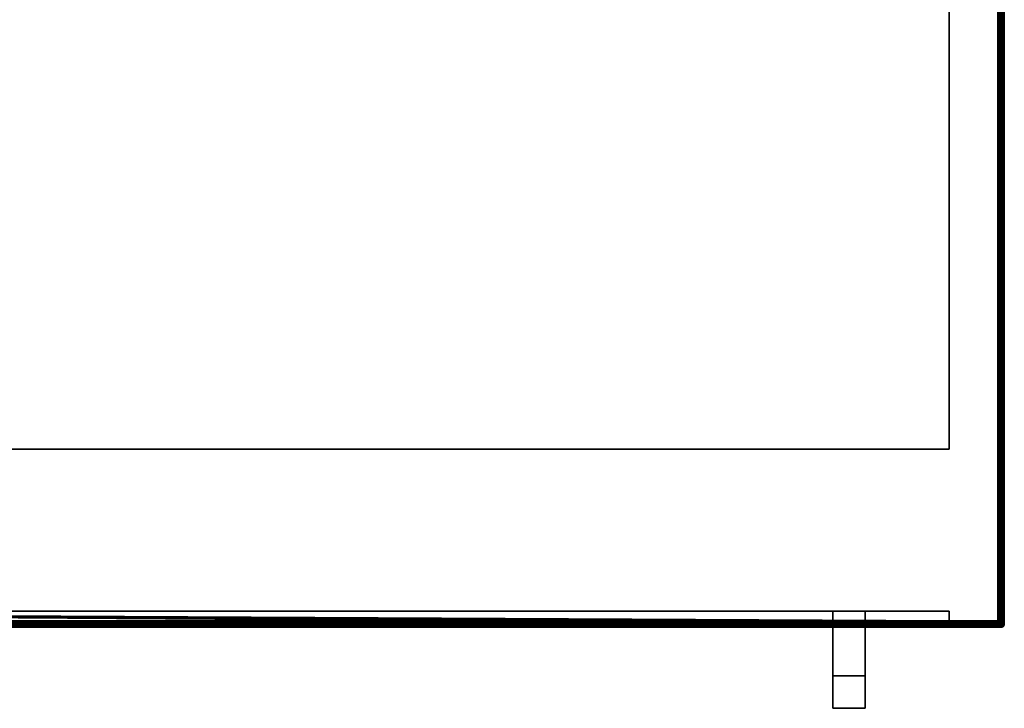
# Model space of a CAD drawing. Header units: millimetres. Extents: x -10 to 1200, y -425 to 10.
# Tile 5 of 6: x 896 to 1200, y -425 to -212. Entities that reach past the tile are written whole.
import ezdxf

# ---------------------------------------------------------------- set-up
doc = ezdxf.new("R2010")
doc.units = ezdxf.units.MM
doc.header["$MEASUREMENT"] = 0
for name, color, linetype, lineweight in [('0 Misc', 7, 'Continuous', 35), ('10 Raster Images', 7, 'Continuous', 35), ('5 Hatches', 7, 'Continuous', 35)]:
    doc.layers.add(name, color=color, linetype=linetype, lineweight=lineweight)

msp = doc.modelspace()

# ---------------------------------------------------------------- linework, layer by layer
at = {"layer": '0 Misc', "color": 160, "linetype": 'Continuous', "lineweight": 25}
for p, q in [((1198, -398), (1198, -2)), ((1199, -1, 745.5), (1199, -399, 745.5)), ((1199, -2, 1), (1199, -398, 1)), ((1199, -398, 723.5), (1199, -2, 723.5)), ((1200, -1, 724.5), (1200, -399, 724.5)), ((1200, -399, 744.5), (1200, -1, 744.5)), ((1183, -20.5, 16), (1183, -345, 16)), ((1183, -20.5, 723.5), (1183, -345, 723.5)), ((17, -345, 16), (1183, -345, 16)), ((1183, -345, 723.5), (17, -345, 723.5)), ((1183, -345, 16), (1183, -345, 723.5)), ((592, -395, 723.5), (1183, -395, 723.5)), ((1183, -395, 16), (592, -395, 16)), ((1184, -399, 723.5), (592, -395, 723.5)), ((1183.84, -398.99, 723.5), (592, -395, 723.5)), ((1183.55, -398.89, 723.5), (592, -395, 723.5)), ((1183.29, -398.71, 723.5), (592, -395, 723.5)), ((1183.11, -398.45, 723.5), (592, -395, 723.5)), ((1183.01, -398.16, 723.5), (592, -395, 723.5)), ((1183, -398, 723.5), (592, -395, 723.5)), ((592, -395, 16), (1157, -395, 136.5)), ((592, -395, 723.5), (1147, -395, 264.5)), ((592, -395, 723.5), (1147, -395, 274.5)), ((592, -395, 16), (1183, -398, 16)), ((615, -395, 130.5), (1157, -395, 136.5)), ((615, -395, 152.5), (1157, -395, 264.5)), ((1147, -395, 264.5), (615, -395, 152.5)), ((618.4, -395, 131.04), (1157, -395, 136.5)), ((618.4, -395, 151.96), (1157, -395, 264.5)), ((621.47, -395, 132.6), (1157, -395, 136.5)), ((621.47, -395, 150.4), (1157, -395, 264.5)), ((623.9, -395, 135.03), (1157, -395, 136.5)), ((1147, -395, 146.5), (623.9, -395, 147.97)), ((623.9, -395, 147.97), (1157, -395, 264.5)), ((1147, -395, 136.5), (623.9, -395, 135.03)), ((625.46, -395, 138.1), (1147, -395, 136.5)), ((625.46, -395, 138.1), (1147, -395, 146.5)), ((625.46, -395, 144.9), (1147, -395, 146.5)), ((626, -395, 141.5), (1147, -395, 146.5)), ((1147, -395, 146.5), (1157, -395, 146.5)), ((1147, -395, 136.5), (1147, -395, 146.5)), ((1157, -395, 136.5), (1147, -395, 136.5)), ((1157, -395, 264.5), (1147, -395, 264.5)), ((1147, -395, 274.5), (1157, -395, 274.5)), ((1147, -395, 264.5), (1147, -395, 274.5)), ((1147, -425, 274.5), (1147, -395, 274.5)), ((1147, -395, 136.5), (1147, -425, 136.5)), ((1147, -415, 146.5), (1147, -395, 146.5)), ((1147, -395, 264.5), (1147, -415, 264.5)), ((1147, -395, 146.5), (1157, -395, 264.5)), ((1147, -395, 274.5), (1183, -395, 723.5)), ((1147, -415, 264.5), (1147, -395, 274.5)), ((1147, -395, 136.5), (1147, -415, 146.5)), ((1157, -395, 146.5), (1157, -395, 136.5)), ((1157, -395, 274.5), (1157, -395, 264.5)), ((1157, -395, 264.5), (1157, -415, 264.5)), ((1157, -415, 146.5), (1157, -395, 146.5)), ((1157, -395, 136.5), (1157, -425, 136.5)), ((1157, -425, 274.5), (1157, -395, 274.5)), ((1157, -395, 136.5), (1183, -395, 16)), ((1157, -395, 136.5), (1183, -395, 723.5)), ((1157, -395, 146.5), (1183, -395, 723.5)), ((1157, -395, 146.5), (1157, -395, 264.5)), ((1157, -395, 264.5), (1183, -395, 723.5)), ((1157, -395, 274.5), (1183, -395, 723.5)), ((1157, -415, 146.5), (1157, -395, 136.5)), ((1157, -395, 274.5), (1157, -415, 264.5)), ((1183, -395, 723.5), (1183, -398, 723.5)), ((1183, -395, 723.5), (1183, -395, 16)), ((1183, -395, 16), (1183, -398, 16)), ((2, -398), (1198, -398)), ((1183, -398, 16), (17, -398, 16)), ((1183, -398, 723.5), (1183, -398, 16)), ((1199, -398, 1), (1199, -398, 723.5)), ((1199, -399, 745.5), (1, -399, 745.5)), ((1199, -400, 724.5), (1, -400, 724.5)), ((1, -400, 744.5), (1199, -400, 744.5)), ((1198, -399, 1), (2, -399, 1)), ((2, -399, 1), (1184, -399, 15)), ((17, -399, 723.5), (1184, -399, 723.5)), ((17, -399, 15), (1184, -399, 15)), ((1184, -399, 723.5), (1198, -399, 723.5)), ((1184, -399, 15), (1184, -399, 723.5)), ((1184, -399, 15), (1198, -399, 1)), ((1184, -399, 15), (1198, -399, 723.5)), ((1198, -399, 723.5), (1198, -399, 1)), ((1199, -400, 744.5), (1199, -400, 724.5)), ((1200, -399, 724.5), (1200, -399, 744.5)), ((1147, -415, 264.5), (1147, -415, 146.5)), ((1157, -415, 264.5), (1147, -415, 264.5)), ((1157, -415, 146.5), (1147, -415, 146.5)), ((1147, -425, 136.5), (1147, -415, 264.5)), ((1147, -415, 264.5), (1147, -425, 274.5)), ((1147, -425, 136.5), (1147, -415, 146.5)), ((1157, -415, 264.5), (1157, -415, 146.5)), ((1157, -425, 274.5), (1157, -415, 146.5)), ((1157, -415, 146.5), (1157, -425, 136.5)), ((1157, -415, 264.5), (1157, -425, 274.5)), ((1147, -425, 136.5), (1147, -425, 274.5)), ((1157, -425, 136.5), (1147, -425, 136.5)), ((1157, -425, 274.5), (1147, -425, 274.5)), ((1157, -425, 136.5), (1157, -425, 274.5))]:
    msp.add_line(p, q, dxfattribs=at).dxf.unprotected_set("ltscale", 0)
at = {"layer": '0 Misc', "color": 160, "linetype": 'Continuous', "lineweight": 25, "extrusion": (-0.654654, 0, -0.755929)}
msp.add_arc((398, -885.2, -786.45), 1.41, 0, 90, dxfattribs=at).dxf.unprotected_set("ltscale", 0)
at = {"layer": '0 Misc', "color": 160, "linetype": 'Continuous', "lineweight": 25}
for centre, start, end in [((1184, -398, 723.5), 180, 270), ((1198, -398, 1), 270, 0), ((1199, -399, 724.5), 270, 0)]:
    msp.add_arc(centre, 1, start, end, dxfattribs=at).dxf.unprotected_set("ltscale", 0)
at = {"layer": '0 Misc', "color": 160, "linetype": 'Continuous', "lineweight": 25, "extrusion": (0, 1, 0)}
for centre, start, end in [((-1198, 1, -398), 180, 270), ((-1199, 744.5, -399), 90, 180), ((-1199, 724.5, -399), 180, 270)]:
    msp.add_arc(centre, 1, start, end, dxfattribs=at).dxf.unprotected_set("ltscale", 0)
at = {"layer": '0 Misc', "color": 160, "linetype": 'Continuous', "lineweight": 25, "extrusion": (-1, 0, 0)}
for centre, start, end in [((398, 1, -1198), 270, 0), ((399, 744.5, -1199), 0, 90), ((399, 724.5, -1199), 270, 0)]:
    msp.add_arc(centre, 1, start, end, dxfattribs=at).dxf.unprotected_set("ltscale", 0)
at = {"layer": '0 Misc', "color": 160, "linetype": 'Continuous', "lineweight": 25, "extrusion": (-0.654654, -0.755929, 0)}
msp.add_arc((1167.57, 724.5, -483.31), 1.41, 246.6308, 270, dxfattribs=at).dxf.unprotected_set("ltscale", 0)
at = {"layer": '0 Misc', "color": 160, "linetype": 'Continuous', "lineweight": 25, "extrusion": (0, 0, -1)}
msp.add_arc((-1199, -399, -744.5), 1, 180, 270, dxfattribs=at).dxf.unprotected_set("ltscale", 0)
at = {"layer": '0 Misc', "color": 7, "lineweight": 25}
for points, invisible_edges in [([(1, -399, 745.5), (1199, -1, 745.5), (1, -1, 745.5)], 1), ([(1, -399, 745.5), (1199, -399, 745.5), (1199, -1, 745.5)], 12), ([(2, -2), (1198, -398), (2, -398)], 1), ([(2, -2), (1198, -2), (1198, -398)], 12), ([(1198, -398), (1198.38, -2, 0.08), (1198.38, -398, 0.08)], 1), ([(1198, -398), (1198, -2), (1198.38, -2, 0.08)], 12), ([(1198.71, -2, 0.29), (1198.38, -398, 0.08), (1198.38, -2, 0.08)], 1), ([(1198.71, -2, 0.29), (1198.71, -398, 0.29), (1198.38, -398, 0.08)], 12), ([(1198.92, -2, 0.62), (1198.71, -398, 0.29), (1198.71, -2, 0.29)], 1), ([(1198.92, -2, 0.62), (1198.92, -398, 0.62), (1198.71, -398, 0.29)], 12), ([(1199, -2, 1), (1198.92, -398, 0.62), (1198.92, -2, 0.62)], 1), ([(1199, -2, 1), (1199, -398, 1), (1198.92, -398, 0.62)], 12), ([(1199.38, -1, 723.58), (1199, -398, 723.5), (1199, -2, 723.5)], 1), ([(1199.38, -1, 723.58), (1199.38, -399, 723.58), (1199, -398, 723.5)], 1), ([(1199, -1, 745.5), (1199.38, -399, 745.42), (1199.38, -1, 745.42)], 1), ([(1199, -1, 745.5), (1199, -399, 745.5), (1199.38, -399, 745.42)], 12), ([(1199.71, -399, 723.79), (1199.38, -1, 723.58), (1199.71, -1, 723.79)], 1), ([(1199.71, -399, 723.79), (1199.38, -399, 723.58), (1199.38, -1, 723.58)], 12), ([(1199.38, -1, 745.42), (1199.71, -399, 745.21), (1199.71, -1, 745.21)], 1), ([(1199.38, -1, 745.42), (1199.38, -399, 745.42), (1199.71, -399, 745.21)], 12), ([(1199.92, -399, 724.12), (1199.71, -1, 723.79), (1199.92, -1, 724.12)], 1), ([(1199.92, -399, 724.12), (1199.71, -399, 723.79), (1199.71, -1, 723.79)], 12), ([(1199.71, -1, 745.21), (1199.92, -399, 744.88), (1199.92, -1, 744.88)], 1), ([(1199.71, -1, 745.21), (1199.71, -399, 745.21), (1199.92, -399, 744.88)], 12), ([(1200, -399, 724.5), (1199.92, -1, 724.12), (1200, -1, 724.5)], 1), ([(1200, -399, 724.5), (1199.92, -399, 724.12), (1199.92, -1, 724.12)], 12), ([(1200, -399, 744.5), (1199.92, -1, 744.88), (1199.92, -399, 744.88)], 1), ([(1200, -399, 744.5), (1200, -1, 744.5), (1199.92, -1, 744.88)], 12), ([(1200, -1, 744.5), (1200, -399, 724.5), (1200, -1, 724.5)], 1), ([(1200, -1, 744.5), (1200, -399, 744.5), (1200, -399, 724.5)], 12), ([(1183, -345, 16), (17, -20.5, 16), (17, -345, 16)], 1), ([(1183, -345, 16), (1183, -20.5, 16), (17, -20.5, 16)], 12), ([(17, -345, 723.5), (1183, -20.5, 723.5), (1183, -345, 723.5)], 1), ([(17, -345, 723.5), (17, -20.5, 723.5), (1183, -20.5, 723.5)], 12), ([(1183, -345, 723.5), (1183, -20.5, 16), (1183, -345, 16)], 1), ([(1183, -345, 723.5), (1183, -20.5, 723.5), (1183, -20.5, 16)], 12), ([(17, -345, 723.5), (1183, -345, 16), (17, -345, 16)], 1), ([(17, -345, 723.5), (1183, -345, 723.5), (1183, -345, 16)], 12), ([(1183, -398, 723.5), (1183, -395, 16), (1183, -398, 16)], 1), ([(1183, -398, 723.5), (1183, -395, 723.5), (1183, -395, 16)], 12), ([(2, -398), (1198, -398.38, 0.08), (2, -398.38, 0.08)], 1), ([(2, -398), (1198, -398), (1198, -398.38, 0.08)], 12), ([(1198, -398.45, 0.11), (1198.11, -398.22, 0.03), (1198.35, -398.3, 0.11)], 12), ([(1198.35, -398.3, 0.11), (1198.42, -398.05, 0.09), (1198.62, -398.09, 0.22)], 12), ([(1198.35, -398.3, 0.11), (1198.62, -398.09, 0.22), (1198.57, -398.34, 0.25)], 1), ([(1198.78, -398.09, 0.38), (1198.57, -398.34, 0.25), (1198.62, -398.09, 0.22)], 1), ([(1198.78, -398.09, 0.38), (1198.75, -398.34, 0.43), (1198.57, -398.34, 0.25)], 12), ([(1198.91, -398.05, 0.58), (1198.75, -398.34, 0.43), (1198.78, -398.09, 0.38)], 1), ([(1198.91, -398.05, 0.58), (1198.89, -398.3, 0.66), (1198.75, -398.34, 0.43)], 12), ([(1198.81, -398.53, 0.75), (1198.97, -398.22, 0.89), (1198.89, -398.45, 1)], 1), ([(1198.81, -398.53, 0.75), (1198.89, -398.3, 0.66), (1198.97, -398.22, 0.89)], 12), ([(1, -399.38, 723.58), (1198, -399, 723.5), (1199, -399.38, 723.58)], 12), ([(1, -399.38, 723.58), (1184, -399, 723.5), (1198, -399, 723.5)], 12), ([(1199, -399, 745.5), (1, -399.38, 745.42), (1199, -399.38, 745.42)], 1), ([(1199, -399, 745.5), (1, -399, 745.5), (1, -399.38, 745.42)], 12), ([(1, -399.71, 723.79), (1199, -399.38, 723.58), (1199, -399.71, 723.79)], 1), ([(1, -399.71, 723.79), (1, -399.38, 723.58), (1199, -399.38, 723.58)], 12), ([(1199, -399.38, 745.42), (1, -399.71, 745.21), (1199, -399.71, 745.21)], 1), ([(1199, -399.38, 745.42), (1, -399.38, 745.42), (1, -399.71, 745.21)], 12), ([(1, -399.92, 724.12), (1199, -399.71, 723.79), (1199, -399.92, 724.12)], 1), ([(1, -399.92, 724.12), (1, -399.71, 723.79), (1199, -399.71, 723.79)], 12), ([(1199, -399.71, 745.21), (1, -399.92, 744.88), (1199, -399.92, 744.88)], 1), ([(1199, -399.71, 745.21), (1, -399.71, 745.21), (1, -399.92, 744.88)], 12), ([(1, -400, 724.5), (1199, -399.92, 724.12), (1199, -400, 724.5)], 1), ([(1, -400, 724.5), (1, -399.92, 724.12), (1199, -399.92, 724.12)], 12), ([(1, -400, 744.5), (1199, -399.92, 744.88), (1, -399.92, 744.88)], 1), ([(1, -400, 744.5), (1199, -400, 744.5), (1199, -399.92, 744.88)], 12), ([(1199, -400, 724.5), (1, -400, 744.5), (1, -400, 724.5)], 1), ([(1199, -400, 724.5), (1199, -400, 744.5), (1, -400, 744.5)], 12), ([(1198, -398.71, 0.29), (2, -398.38, 0.08), (1198, -398.38, 0.08)], 1), ([(1198, -398.71, 0.29), (2, -398.71, 0.29), (2, -398.38, 0.08)], 12), ([(1198, -398.92, 0.62), (2, -398.71, 0.29), (1198, -398.71, 0.29)], 1), ([(1198, -398.92, 0.62), (2, -398.92, 0.62), (2, -398.71, 0.29)], 12), ([(1198, -399, 1), (2, -398.92, 0.62), (1198, -398.92, 0.62)], 1), ([(1198, -399, 1), (2, -399, 1), (2, -398.92, 0.62)], 12), ([(1183.29, -398.71, 15.71), (17, -398.92, 15.38), (1183.62, -398.92, 15.38)], 2), ([(1183.29, -398.71, 15.71), (17, -398.71, 15.71), (17, -398.92, 15.38)], 12), ([(17, -399, 15), (1183.62, -398.92, 15.38), (17, -398.92, 15.38)], 1), ([(17, -399, 15), (1184, -399, 15), (1183.62, -398.92, 15.38)], 1), ([(1183.29, -398.71, 723.5), (1183.62, -398.92, 15.38), (1183.62, -398.92, 723.5)], 1), ([(1183.29, -398.71, 723.5), (1183.29, -398.71, 15.71), (1183.62, -398.92, 15.38)], 12), ([(1184, -399, 15), (1183.62, -398.92, 723.5), (1183.62, -398.92, 15.38)], 1), ([(1184, -399, 15), (1184, -399, 723.5), (1183.62, -398.92, 723.5)], 12), ([(1198, -398.45, 0.11), (1198.35, -398.3, 0.11), (1198.25, -398.53, 0.19)], 1), ([(1198.01, -398.87, 0.5), (1198.13, -398.72, 0.32), (1198.35, -398.76, 0.46)], 12), ([(1198.01, -398.87, 0.5), (1198.35, -398.76, 0.46), (1198.21, -398.9, 0.63)], 1), ([(1198.37, -398.9, 0.79), (1198.05, -398.98, 0.82), (1198.21, -398.9, 0.63)], 1), ([(1198.37, -398.9, 0.79), (1198.18, -398.98, 0.95), (1198.05, -398.98, 0.82)], 12), ([(1198.13, -398.72, 0.32), (1198.25, -398.53, 0.19), (1198.48, -398.57, 0.33)], 12), ([(1198.13, -398.72, 0.32), (1198.48, -398.57, 0.33), (1198.35, -398.76, 0.46)], 1), ([(1198.21, -398.9, 0.63), (1198.54, -398.76, 0.65), (1198.37, -398.9, 0.79)], 1), ([(1198.21, -398.9, 0.63), (1198.35, -398.76, 0.46), (1198.54, -398.76, 0.65)], 12), ([(1198.57, -398.34, 0.25), (1198.25, -398.53, 0.19), (1198.35, -398.3, 0.11)], 1), ([(1198.57, -398.34, 0.25), (1198.48, -398.57, 0.33), (1198.25, -398.53, 0.19)], 12), ([(1198.54, -398.76, 0.65), (1198.35, -398.76, 0.46), (1198.48, -398.57, 0.33)], 12), ([(1198.37, -398.9, 0.79), (1198.68, -398.72, 0.87), (1198.5, -398.87, 0.99)], 1), ([(1198.37, -398.9, 0.79), (1198.54, -398.76, 0.65), (1198.68, -398.72, 0.87)], 12), ([(1198.67, -398.57, 0.52), (1198.48, -398.57, 0.33), (1198.57, -398.34, 0.25)], 12), ([(1198.54, -398.76, 0.65), (1198.48, -398.57, 0.33), (1198.67, -398.57, 0.52)], 1), ([(1198.54, -398.76, 0.65), (1198.81, -398.53, 0.75), (1198.68, -398.72, 0.87)], 1), ([(1198.54, -398.76, 0.65), (1198.67, -398.57, 0.52), (1198.81, -398.53, 0.75)], 12), ([(1198.67, -398.57, 0.52), (1198.57, -398.34, 0.25), (1198.75, -398.34, 0.43)], 1), ([(1198.89, -398.3, 0.66), (1198.67, -398.57, 0.52), (1198.75, -398.34, 0.43)], 1), ([(1198.89, -398.3, 0.66), (1198.81, -398.53, 0.75), (1198.67, -398.57, 0.52)], 12), ([(1199, -400, 744.5), (1199.38, -399.92, 724.5), (1199.38, -399.92, 744.5)], 1), ([(1199, -400, 744.5), (1199, -400, 724.5), (1199.38, -399.92, 724.5)], 12), ([(1199.3, -399.35, 745.39), (1199.05, -399.42, 745.41), (1199.09, -399.62, 745.28)], 12), ([(1199.05, -399.42, 723.59), (1199.3, -399.35, 723.61), (1199.34, -399.57, 723.75)], 12), ([(1199.05, -399.42, 723.59), (1199.34, -399.57, 723.75), (1199.09, -399.62, 723.72)], 1), ([(1199.05, -399.91, 744.92), (1199.34, -399.75, 745.07), (1199.09, -399.78, 745.12)], 1), ([(1199.05, -399.91, 744.92), (1199.3, -399.89, 744.84), (1199.34, -399.75, 745.07)], 12), ([(1199.3, -399.89, 724.16), (1199.05, -399.91, 724.08), (1199.09, -399.78, 723.88)], 12), ([(1199.3, -399.35, 745.39), (1199.09, -399.62, 745.28), (1199.34, -399.57, 745.25)], 1), ([(1199.09, -399.78, 745.12), (1199.34, -399.57, 745.25), (1199.09, -399.62, 745.28)], 1), ([(1199.09, -399.78, 745.12), (1199.34, -399.75, 745.07), (1199.34, -399.57, 745.25)], 12), ([(1199.09, -399.62, 723.72), (1199.34, -399.57, 723.75), (1199.34, -399.75, 723.93)], 12), ([(1199.09, -399.62, 723.72), (1199.34, -399.75, 723.93), (1199.09, -399.78, 723.88)], 1), ([(1199.3, -399.89, 724.16), (1199.09, -399.78, 723.88), (1199.34, -399.75, 723.93)], 1), ([(1199.45, -399, 745.39), (1199.22, -399.11, 745.47), (1199.3, -399.35, 745.39)], 12), ([(1199.53, -399.25, 723.69), (1199.22, -399.11, 723.53), (1199.45, -399, 723.61)], 1), ([(1199.53, -399.25, 723.69), (1199.3, -399.35, 723.61), (1199.22, -399.11, 723.53)], 12), ([(1199.53, -399.81, 744.75), (1199.22, -399.97, 744.61), (1199.45, -399.89, 744.5)], 1), ([(1199.53, -399.81, 744.75), (1199.3, -399.89, 744.84), (1199.22, -399.97, 744.61)], 12), ([(1199.45, -399.89, 724.5), (1199.22, -399.97, 724.39), (1199.3, -399.89, 724.16)], 12), ([(1199.45, -399, 745.39), (1199.3, -399.35, 745.39), (1199.53, -399.25, 745.31)], 1), ([(1199.34, -399.57, 745.25), (1199.53, -399.25, 745.31), (1199.3, -399.35, 745.39)], 1), ([(1199.3, -399.35, 723.61), (1199.53, -399.25, 723.69), (1199.57, -399.48, 723.83)], 12), ([(1199.3, -399.35, 723.61), (1199.57, -399.48, 723.83), (1199.34, -399.57, 723.75)], 1), ([(1199.3, -399.89, 744.84), (1199.57, -399.67, 744.98), (1199.34, -399.75, 745.07)], 1), ([(1199.3, -399.89, 744.84), (1199.53, -399.81, 744.75), (1199.57, -399.67, 744.98)], 12), ([(1199.34, -399.75, 723.93), (1199.53, -399.81, 724.25), (1199.3, -399.89, 724.16)], 1), ([(1199.45, -399.89, 724.5), (1199.3, -399.89, 724.16), (1199.53, -399.81, 724.25)], 1), ([(1199.34, -399.57, 745.25), (1199.57, -399.48, 745.17), (1199.53, -399.25, 745.31)], 12), ([(1199.57, -399.67, 744.98), (1199.57, -399.48, 745.17), (1199.34, -399.57, 745.25)], 12), ([(1199.57, -399.48, 723.83), (1199.34, -399.75, 723.93), (1199.34, -399.57, 723.75)], 1), ([(1199.57, -399.48, 723.83), (1199.57, -399.67, 724.02), (1199.34, -399.75, 723.93)], 12), ([(1199.57, -399.67, 744.98), (1199.34, -399.57, 745.25), (1199.34, -399.75, 745.07)], 1), ([(1199.34, -399.75, 723.93), (1199.57, -399.67, 724.02), (1199.53, -399.81, 724.25)], 12), ([(1199.38, -399.92, 744.5), (1199.71, -399.71, 724.5), (1199.71, -399.71, 744.5)], 1), ([(1199.38, -399.92, 744.5), (1199.38, -399.92, 724.5), (1199.71, -399.71, 724.5)], 12), ([(1199.72, -399.13, 745.18), (1199.53, -399.25, 745.31), (1199.57, -399.48, 745.17)], 12), ([(1199.76, -399.35, 723.96), (1199.53, -399.25, 723.69), (1199.72, -399.13, 723.82)], 1), ([(1199.76, -399.35, 723.96), (1199.57, -399.48, 723.83), (1199.53, -399.25, 723.69)], 12), ([(1199.76, -399.54, 744.85), (1199.53, -399.81, 744.75), (1199.72, -399.68, 744.63)], 1), ([(1199.76, -399.54, 744.85), (1199.57, -399.67, 744.98), (1199.53, -399.81, 744.75)], 12), ([(1199.72, -399.68, 724.37), (1199.53, -399.81, 724.25), (1199.57, -399.67, 724.02)], 12), ([(1199.72, -399.13, 745.18), (1199.57, -399.48, 745.17), (1199.76, -399.35, 745.04)], 1), ([(1199.76, -399.54, 744.85), (1199.76, -399.35, 745.04), (1199.57, -399.48, 745.17)], 12), ([(1199.76, -399.35, 723.96), (1199.57, -399.67, 724.02), (1199.57, -399.48, 723.83)], 1), ([(1199.76, -399.35, 723.96), (1199.76, -399.54, 724.15), (1199.57, -399.67, 724.02)], 12), ([(1199.76, -399.54, 744.85), (1199.57, -399.48, 745.17), (1199.57, -399.67, 744.98)], 1), ([(1199.72, -399.68, 724.37), (1199.57, -399.67, 724.02), (1199.76, -399.54, 724.15)], 1), ([(1199.71, -399.71, 744.5), (1199.92, -399.38, 724.5), (1199.92, -399.38, 744.5)], 1), ([(1199.71, -399.71, 744.5), (1199.71, -399.71, 724.5), (1199.92, -399.38, 724.5)], 12), ([(1199.87, -399.01, 745), (1199.72, -399.13, 745.18), (1199.76, -399.35, 745.04)], 12), ([(1199.9, -399.21, 724.13), (1199.72, -399.13, 723.82), (1199.87, -399.01, 724)], 1), ([(1199.9, -399.21, 724.13), (1199.76, -399.35, 723.96), (1199.72, -399.13, 723.82)], 12), ([(1199.9, -399.37, 744.71), (1199.72, -399.68, 744.63), (1199.87, -399.5, 744.51)], 1), ([(1199.9, -399.37, 744.71), (1199.76, -399.54, 744.85), (1199.72, -399.68, 744.63)], 12), ([(1199.87, -399.5, 724.49), (1199.72, -399.68, 724.37), (1199.76, -399.54, 724.15)], 12), ([(1199.87, -399.01, 745), (1199.76, -399.35, 745.04), (1199.9, -399.21, 744.87)], 1), ([(1199.9, -399.21, 744.87), (1199.76, -399.54, 744.85), (1199.9, -399.37, 744.71)], 1), ([(1199.9, -399.21, 744.87), (1199.76, -399.35, 745.04), (1199.76, -399.54, 744.85)], 12), ([(1199.9, -399.37, 724.29), (1199.76, -399.35, 723.96), (1199.9, -399.21, 724.13)], 1), ([(1199.9, -399.37, 724.29), (1199.76, -399.54, 724.15), (1199.76, -399.35, 723.96)], 12), ([(1199.87, -399.5, 724.49), (1199.76, -399.54, 724.15), (1199.9, -399.37, 724.29)], 1), ([(1199.9, -399.37, 744.71), (1199.98, -399.05, 744.68), (1199.9, -399.21, 744.87)], 1), ([(1199.9, -399.37, 744.71), (1199.98, -399.18, 744.55), (1199.98, -399.05, 744.68)], 12), ([(1199.9, -399.21, 724.13), (1199.98, -399.05, 724.32), (1199.98, -399.18, 724.45)], 12), ([(1199.9, -399.21, 724.13), (1199.98, -399.18, 724.45), (1199.9, -399.37, 724.29)], 1), ([(1200, -399, 724.5), (1199.92, -399.38, 744.5), (1199.92, -399.38, 724.5)], 1), ([(1200, -399, 724.5), (1200, -399, 744.5), (1199.92, -399.38, 744.5)], 12), ([(1157, -415, 146.5), (1147, -415, 264.5), (1157, -415, 264.5)], 1), ([(1157, -415, 146.5), (1147, -415, 146.5), (1147, -415, 264.5)], 12)]:
    msp.add_3dface(points, dxfattribs=dict(at, invisible_edges=invisible_edges))
for points in [[(17, -399, 723.5), (592, -395, 723.5), (1184, -399, 723.5)], [(592, -395, 16), (17, -398, 16), (1183, -398, 16)], [(1184, -399, 723.5), (592, -395, 723.5), (1183.84, -398.99, 723.5)], [(1183.84, -398.99, 723.5), (592, -395, 723.5), (1183.55, -398.89, 723.5)], [(1183.55, -398.89, 723.5), (592, -395, 723.5), (1183.29, -398.71, 723.5)], [(1183.29, -398.71, 723.5), (592, -395, 723.5), (1183.11, -398.45, 723.5)], [(1183.11, -398.45, 723.5), (592, -395, 723.5), (1183.01, -398.16, 723.5)], [(1183.01, -398.16, 723.5), (592, -395, 723.5), (1183, -398, 723.5)], [(1183, -398, 723.5), (592, -395, 723.5), (1183, -395, 723.5)], [(592, -395, 16), (1183, -398, 16), (1183, -395, 16)], [(1183.02, -398.2, 15.98), (1183, -398, 16), (17, -398, 16)], [(17, -398.38, 15.92), (1183.02, -398.2, 15.98), (17, -398, 16)], [(17, -398.38, 15.92), (1183.08, -398.38, 15.92), (1183.02, -398.2, 15.98)], [(1183.02, -398.2, 15.98), (1183.08, -398.38, 723.5), (1183, -398, 723.5)], [(1183, -398, 16), (1183.02, -398.2, 15.98), (1183, -398, 723.5)], [(1183.02, -398.2, 15.98), (1183.08, -398.38, 15.92), (1183.08, -398.38, 723.5)], [(1198.11, -398.22, 0.03), (1198, -398.38, 0.08), (1198, -398)], [(1198.38, -398, 0.08), (1198.11, -398.22, 0.03), (1198, -398)], [(1198, -398.38, 0.08), (1198.11, -398.22, 0.03), (1198, -398.45, 0.11)], [(1198.35, -398.3, 0.11), (1198.11, -398.22, 0.03), (1198.38, -398, 0.08)], [(1198.35, -398.3, 0.11), (1198.38, -398, 0.08), (1198.42, -398.05, 0.09)], [(1198.42, -398.05, 0.09), (1198.38, -398, 0.08), (1198.71, -398, 0.29)], [(1198.42, -398.05, 0.09), (1198.71, -398, 0.29), (1198.62, -398.09, 0.22)], [(1198.78, -398.09, 0.38), (1198.62, -398.09, 0.22), (1198.71, -398, 0.29)], [(1198.92, -398, 0.62), (1198.78, -398.09, 0.38), (1198.71, -398, 0.29)], [(1198.91, -398.05, 0.58), (1198.78, -398.09, 0.38), (1198.92, -398, 0.62)], [(1198.97, -398.22, 0.89), (1198.89, -398.3, 0.66), (1198.91, -398.05, 0.58)], [(1198.92, -398.38, 1), (1198.89, -398.45, 1), (1198.97, -398.22, 0.89)], [(1199, -398, 1), (1198.91, -398.05, 0.58), (1198.92, -398, 0.62)], [(1198.97, -398.22, 0.89), (1198.91, -398.05, 0.58), (1199, -398, 1)], [(1198.98, -398.19, 723.5), (1198.92, -398.38, 1), (1199, -398, 1)], [(1198.92, -398.38, 1), (1198.97, -398.22, 0.89), (1199, -398, 1)], [(1198.92, -398.38, 723.5), (1198.98, -398.19, 723.5), (1199, -399, 723.5)], [(1198.92, -398.38, 723.5), (1198.92, -398.38, 1), (1198.98, -398.19, 723.5)], [(1199, -399, 723.5), (1198.98, -398.19, 723.5), (1199, -398, 723.5)], [(1199, -398, 723.5), (1198.98, -398.19, 723.5), (1199, -398, 1)], [(1199, -399, 723.5), (1199, -398, 723.5), (1199.38, -399, 723.58)], [(17, -399, 723.5), (1184, -399, 723.5), (1, -399.38, 723.58)], [(1198, -399, 1), (1184, -399, 15), (2, -399, 1)], [(17, -399, 15), (2, -399, 1), (1184, -399, 15)], [(1183.17, -398.56, 15.83), (1183.08, -398.38, 15.92), (17, -398.38, 15.92)], [(1183.17, -398.56, 15.83), (17, -398.38, 15.92), (17, -398.71, 15.71)], [(1183.29, -398.71, 15.71), (1183.17, -398.56, 15.83), (17, -398.71, 15.71)], [(1183.08, -398.38, 723.5), (1183.17, -398.56, 15.83), (1183.29, -398.71, 723.5)], [(1183.08, -398.38, 723.5), (1183.08, -398.38, 15.92), (1183.17, -398.56, 15.83)], [(1183.29, -398.71, 723.5), (1183.17, -398.56, 15.83), (1183.29, -398.71, 15.71)], [(1184, -399, 15), (1198, -399, 1), (1198, -399, 723.5)], [(1184, -399, 15), (1198, -399, 723.5), (1184, -399, 723.5)], [(1198, -398.38, 0.08), (1198, -398.45, 0.11), (1198, -398.71, 0.29)], [(1198, -398.45, 0.11), (1198.25, -398.53, 0.19), (1198, -398.71, 0.29)], [(1198.13, -398.72, 0.32), (1198, -398.71, 0.29), (1198.25, -398.53, 0.19)], [(1198, -398.71, 0.29), (1198.01, -398.87, 0.5), (1198, -398.92, 0.62)], [(1198, -398.71, 0.29), (1198.13, -398.72, 0.32), (1198.01, -398.87, 0.5)], [(1198.01, -398.87, 0.5), (1198.21, -398.9, 0.63), (1198, -398.92, 0.62)], [(1198.05, -398.98, 0.82), (1198, -398.92, 0.62), (1198.21, -398.9, 0.63)], [(1198, -399, 1), (1198.38, -398.92, 1), (1198.19, -398.98, 723.5)], [(1198.18, -398.98, 0.95), (1198.38, -398.92, 1), (1198, -399, 1)], [(1198.05, -398.98, 0.82), (1198, -399, 1), (1198, -398.92, 0.62)], [(1199, -399, 723.5), (1198, -399, 723.5), (1198.19, -398.98, 723.5)], [(1198, -399, 723.5), (1198, -399, 1), (1198.19, -398.98, 723.5)], [(1198.18, -398.98, 0.95), (1198, -399, 1), (1198.05, -398.98, 0.82)], [(1199, -399.38, 723.58), (1198, -399, 723.5), (1199, -399, 723.5)], [(1198.37, -398.9, 0.79), (1198.38, -398.92, 1), (1198.18, -398.98, 0.95)], [(1198.38, -398.92, 723.5), (1199, -399, 723.5), (1198.19, -398.98, 723.5)], [(1198.38, -398.92, 1), (1198.38, -398.92, 723.5), (1198.19, -398.98, 723.5)], [(1198.37, -398.9, 0.79), (1198.5, -398.87, 0.99), (1198.38, -398.92, 1)], [(1198.56, -398.83, 723.51), (1198.38, -398.92, 1), (1198.71, -398.71, 1)], [(1198.5, -398.87, 0.99), (1198.71, -398.71, 1), (1198.38, -398.92, 1)], [(1198.56, -398.83, 723.51), (1198.85, -398.85, 723.51), (1198.38, -398.92, 723.5)], [(1198.56, -398.83, 723.51), (1198.38, -398.92, 723.5), (1198.38, -398.92, 1)], [(1198.38, -398.92, 723.5), (1198.85, -398.85, 723.51), (1199, -399, 723.5)], [(1198.5, -398.87, 0.99), (1198.68, -398.72, 0.87), (1198.71, -398.71, 1)], [(1198.56, -398.83, 723.51), (1198.71, -398.71, 723.54), (1198.85, -398.85, 723.51)], [(1198.71, -398.71, 723.54), (1198.56, -398.83, 723.51), (1198.71, -398.71, 1)], [(1198.68, -398.72, 0.87), (1198.81, -398.53, 0.75), (1198.71, -398.71, 1)], [(1198.71, -398.71, 1), (1198.92, -398.38, 1), (1198.83, -398.56, 723.51)], [(1198.71, -398.71, 1), (1198.89, -398.45, 1), (1198.92, -398.38, 1)], [(1198.71, -398.71, 1), (1198.81, -398.53, 0.75), (1198.89, -398.45, 1)], [(1198.71, -398.71, 723.54), (1198.83, -398.56, 723.51), (1198.85, -398.85, 723.51)], [(1198.71, -398.71, 1), (1198.83, -398.56, 723.51), (1198.71, -398.71, 723.54)], [(1198.83, -398.56, 723.51), (1198.92, -398.38, 723.5), (1198.85, -398.85, 723.51)], [(1198.83, -398.56, 723.51), (1198.92, -398.38, 1), (1198.92, -398.38, 723.5)], [(1198.92, -398.38, 723.5), (1199, -399, 723.5), (1198.85, -398.85, 723.51)], [(1199.22, -399.11, 745.47), (1199.38, -399, 745.42), (1199, -399, 745.5)], [(1199, -399.38, 745.42), (1199.22, -399.11, 745.47), (1199, -399, 745.5)], [(1199.22, -399.11, 723.53), (1199, -399.38, 723.58), (1199, -399, 723.5)], [(1199.38, -399, 723.58), (1199.22, -399.11, 723.53), (1199, -399, 723.5)], [(1199.3, -399.35, 745.39), (1199.22, -399.11, 745.47), (1199, -399.38, 745.42)], [(1199.22, -399.11, 723.53), (1199.05, -399.42, 723.59), (1199, -399.38, 723.58)], [(1199.3, -399.35, 745.39), (1199, -399.38, 745.42), (1199.05, -399.42, 745.41)], [(1199.05, -399.42, 745.41), (1199, -399.38, 745.42), (1199, -399.71, 745.21)], [(1199, -399.38, 723.58), (1199.09, -399.62, 723.72), (1199, -399.71, 723.79)], [(1199, -399.38, 723.58), (1199.05, -399.42, 723.59), (1199.09, -399.62, 723.72)], [(1199.05, -399.42, 745.41), (1199, -399.71, 745.21), (1199.09, -399.62, 745.28)], [(1199.09, -399.78, 745.12), (1199.09, -399.62, 745.28), (1199, -399.71, 745.21)], [(1199.09, -399.62, 723.72), (1199.09, -399.78, 723.88), (1199, -399.71, 723.79)], [(1199, -399.92, 744.88), (1199.09, -399.78, 745.12), (1199, -399.71, 745.21)], [(1199.05, -399.91, 724.08), (1199, -399.71, 723.79), (1199.09, -399.78, 723.88)], [(1199.05, -399.91, 724.08), (1199, -399.92, 724.12), (1199, -399.71, 723.79)], [(1199, -399.92, 744.88), (1199.05, -399.91, 744.92), (1199.09, -399.78, 745.12)], [(1199.3, -399.89, 724.16), (1199, -399.92, 724.12), (1199.05, -399.91, 724.08)], [(1199.3, -399.89, 724.16), (1199.22, -399.97, 724.39), (1199, -399.92, 724.12)], [(1199.22, -399.97, 744.61), (1199.05, -399.91, 744.92), (1199, -399.92, 744.88)], [(1199.22, -399.97, 744.61), (1199, -399.92, 744.88), (1199, -400, 744.5)], [(1199.38, -399.92, 744.5), (1199.22, -399.97, 744.61), (1199, -400, 744.5)], [(1199.22, -399.97, 724.39), (1199.38, -399.92, 724.5), (1199, -400, 724.5)], [(1199, -399.92, 724.12), (1199.22, -399.97, 724.39), (1199, -400, 724.5)], [(1199.22, -399.11, 723.53), (1199.3, -399.35, 723.61), (1199.05, -399.42, 723.59)], [(1199.22, -399.97, 744.61), (1199.3, -399.89, 744.84), (1199.05, -399.91, 744.92)], [(1199.38, -399, 745.42), (1199.22, -399.11, 745.47), (1199.45, -399, 745.39)], [(1199.38, -399, 723.58), (1199.45, -399, 723.61), (1199.22, -399.11, 723.53)], [(1199.38, -399.92, 744.5), (1199.45, -399.89, 744.5), (1199.22, -399.97, 744.61)], [(1199.38, -399.92, 724.5), (1199.22, -399.97, 724.39), (1199.45, -399.89, 724.5)], [(1199.38, -399, 745.42), (1199.45, -399, 745.39), (1199.71, -399, 745.21)], [(1199.71, -399, 723.79), (1199.45, -399, 723.61), (1199.38, -399, 723.58)], [(1199.71, -399.71, 744.5), (1199.45, -399.89, 744.5), (1199.38, -399.92, 744.5)], [(1199.38, -399.92, 724.5), (1199.45, -399.89, 724.5), (1199.71, -399.71, 724.5)], [(1199.45, -399, 745.39), (1199.53, -399.25, 745.31), (1199.71, -399, 745.21)], [(1199.45, -399, 723.61), (1199.71, -399, 723.79), (1199.53, -399.25, 723.69)], [(1199.45, -399.89, 744.5), (1199.71, -399.71, 744.5), (1199.53, -399.81, 744.75)], [(1199.45, -399.89, 724.5), (1199.53, -399.81, 724.25), (1199.71, -399.71, 724.5)], [(1199.72, -399.13, 745.18), (1199.71, -399, 745.21), (1199.53, -399.25, 745.31)], [(1199.72, -399.13, 723.82), (1199.53, -399.25, 723.69), (1199.71, -399, 723.79)], [(1199.72, -399.68, 744.63), (1199.53, -399.81, 744.75), (1199.71, -399.71, 744.5)], [(1199.72, -399.68, 724.37), (1199.71, -399.71, 724.5), (1199.53, -399.81, 724.25)], [(1199.71, -399, 745.21), (1199.87, -399.01, 745), (1199.92, -399, 744.88)], [(1199.71, -399, 745.21), (1199.72, -399.13, 745.18), (1199.87, -399.01, 745)], [(1199.87, -399.01, 724), (1199.72, -399.13, 723.82), (1199.71, -399, 723.79)], [(1199.87, -399.01, 724), (1199.71, -399, 723.79), (1199.92, -399, 724.12)], [(1199.87, -399.5, 744.51), (1199.71, -399.71, 744.5), (1199.92, -399.38, 744.5)], [(1199.71, -399.71, 724.5), (1199.87, -399.5, 724.49), (1199.92, -399.38, 724.5)], [(1199.87, -399.5, 744.51), (1199.72, -399.68, 744.63), (1199.71, -399.71, 744.5)], [(1199.71, -399.71, 724.5), (1199.72, -399.68, 724.37), (1199.87, -399.5, 724.49)], [(1199.87, -399.01, 745), (1199.9, -399.21, 744.87), (1199.92, -399, 744.88)], [(1199.9, -399.21, 724.13), (1199.87, -399.01, 724), (1199.92, -399, 724.12)], [(1199.9, -399.37, 744.71), (1199.87, -399.5, 744.51), (1199.92, -399.38, 744.5)], [(1199.87, -399.5, 724.49), (1199.9, -399.37, 724.29), (1199.92, -399.38, 724.5)], [(1199.98, -399.05, 744.68), (1199.92, -399, 744.88), (1199.9, -399.21, 744.87)], [(1199.9, -399.21, 724.13), (1199.92, -399, 724.12), (1199.98, -399.05, 724.32)], [(1199.9, -399.37, 744.71), (1199.92, -399.38, 744.5), (1199.98, -399.18, 744.55)], [(1199.98, -399.18, 724.45), (1199.92, -399.38, 724.5), (1199.9, -399.37, 724.29)], [(1199.98, -399.18, 744.55), (1199.92, -399.38, 744.5), (1200, -399, 744.5)], [(1199.98, -399.05, 744.68), (1200, -399, 744.5), (1199.92, -399, 744.88)], [(1199.98, -399.05, 724.32), (1199.92, -399, 724.12), (1200, -399, 724.5)], [(1199.98, -399.18, 724.45), (1200, -399, 724.5), (1199.92, -399.38, 724.5)], [(1199.98, -399.18, 744.55), (1200, -399, 744.5), (1199.98, -399.05, 744.68)], [(1199.98, -399.05, 724.32), (1200, -399, 724.5), (1199.98, -399.18, 724.45)]]:
    msp.add_3dface(points, dxfattribs=at)
at = {"layer": '0 Misc', "color": 98, "lineweight": 25}
for points, invisible_edges in [([(1157, -415, 264.5), (1147, -395, 264.5), (1157, -395, 264.5)], 1), ([(1157, -415, 264.5), (1147, -415, 264.5), (1147, -395, 264.5)], 12), ([(1157, -395, 146.5), (1147, -415, 146.5), (1157, -415, 146.5)], 1), ([(1157, -395, 146.5), (1147, -395, 146.5), (1147, -415, 146.5)], 12), ([(1157, -425, 136.5), (1147, -395, 136.5), (1157, -395, 136.5)], 1), ([(1157, -425, 136.5), (1147, -425, 136.5), (1147, -395, 136.5)], 12), ([(1157, -395, 274.5), (1147, -425, 274.5), (1157, -425, 274.5)], 1), ([(1157, -395, 274.5), (1147, -395, 274.5), (1147, -425, 274.5)], 12), ([(1157, -425, 274.5), (1147, -425, 136.5), (1157, -425, 136.5)], 1), ([(1157, -425, 274.5), (1147, -425, 274.5), (1147, -425, 136.5)], 12)]:
    msp.add_3dface(points, dxfattribs=dict(at, invisible_edges=invisible_edges))
for points in [[(1147, -415, 264.5), (1147, -425, 274.5), (1147, -395, 274.5)], [(1147, -415, 264.5), (1147, -395, 274.5), (1147, -395, 264.5)], [(1147, -415, 146.5), (1147, -395, 136.5), (1147, -425, 136.5)], [(1147, -395, 136.5), (1147, -415, 146.5), (1147, -395, 146.5)], [(1157, -415, 146.5), (1157, -425, 136.5), (1157, -395, 136.5)], [(1157, -415, 146.5), (1157, -395, 136.5), (1157, -395, 146.5)], [(1157, -425, 274.5), (1157, -415, 264.5), (1157, -395, 274.5)], [(1157, -395, 274.5), (1157, -415, 264.5), (1157, -395, 264.5)], [(1147, -425, 274.5), (1147, -415, 264.5), (1147, -425, 136.5)], [(1147, -425, 136.5), (1147, -415, 264.5), (1147, -415, 146.5)], [(1157, -425, 136.5), (1157, -415, 146.5), (1157, -425, 274.5)], [(1157, -415, 264.5), (1157, -425, 274.5), (1157, -415, 146.5)]]:
    msp.add_3dface(points, dxfattribs=at)
at = {"layer": '10 Raster Images', "color": 160, "linetype": 'Continuous', "lineweight": 25}
for p, q in [((1183, -395, 723.5), (592, -395, 723.5)), ((1183, -395, 16), (592, -395, 16)), ((592, -395, 723.5), (1183, -395, 723.5)), ((592, -395, 16), (1183, -395, 16)), ((1157, -395, 146.5), (1147, -395, 146.5)), ((1157, -395, 274.5), (1147, -395, 274.5)), ((1147, -395, 264.5), (1157, -395, 264.5)), ((1147, -395, 274.5), (1147, -395, 264.5)), ((1147, -395, 136.5), (1157, -395, 136.5)), ((1147, -395, 146.5), (1147, -395, 136.5)), ((1147, -395, 274.5), (1147, -425, 274.5)), ((1147, -415, 264.5), (1147, -395, 264.5)), ((1147, -395, 264.5), (1147, -395, 274.5)), ((1147, -425, 136.5), (1147, -395, 136.5)), ((1147, -395, 136.5), (1147, -395, 146.5)), ((1147, -395, 146.5), (1147, -415, 146.5)), ((1157, -395, 136.5), (1157, -395, 146.5)), ((1157, -395, 264.5), (1157, -395, 274.5)), ((1157, -395, 136.5), (1157, -425, 136.5)), ((1157, -415, 146.5), (1157, -395, 146.5)), ((1157, -395, 146.5), (1157, -395, 136.5)), ((1157, -425, 274.5), (1157, -395, 274.5)), ((1157, -395, 274.5), (1157, -395, 264.5)), ((1157, -395, 264.5), (1157, -415, 264.5)), ((1183, -398, 723.5), (1183, -395, 723.5)), ((1183, -395, 723.5), (1183, -395, 16)), ((1183, -395, 16), (1183, -398, 16)), ((1183, -398, 16), (17, -398, 16)), ((1183.01, -398.16, 723.5), (1183, -398, 723.5)), ((1183.11, -398.45, 723.5), (1183.01, -398.16, 723.5)), ((1198, -399, 1), (2, -399, 1)), ((17, -399, 723.5), (1184, -399, 723.5)), ((17, -399, 15), (1184, -399, 15)), ((1183.29, -398.71, 723.5), (1183.11, -398.45, 723.5)), ((1183.55, -398.89, 723.5), (1183.29, -398.71, 723.5)), ((1183.84, -398.99, 723.5), (1183.55, -398.89, 723.5)), ((1184, -399, 723.5), (1183.84, -398.99, 723.5)), ((1184, -399, 15), (1184, -399, 723.5)), ((1184, -399, 723.5), (1198, -399, 723.5)), ((1198, -399, 723.5), (1198, -399, 1)), ((1147, -415, 146.5), (1147, -415, 264.5)), ((1157, -415, 264.5), (1157, -415, 146.5)), ((1147, -425, 274.5), (1147, -425, 136.5)), ((1157, -425, 136.5), (1157, -425, 274.5))]:
    msp.add_line(p, q, dxfattribs=at).dxf.unprotected_set("ltscale", 0)
at = {"layer": '5 Hatches', "color": 7, "lineweight": 25}
for points, invisible_edges in [([(1199, -2, 723.5), (1199, -398, 1), (1199, -2, 1)], 1), ([(1199, -2, 723.5), (1199, -398, 723.5), (1199, -398, 1)], 12)]:
    msp.add_3dface(points, dxfattribs=dict(at, invisible_edges=invisible_edges))
at = {"layer": '5 Hatches', "color": 5, "lineweight": 25}
for points in [[(1183, -395, 16), (1157, -395, 136.5), (592, -395, 16)], [(592, -395, 16), (1157, -395, 136.5), (615, -395, 130.5)], [(592, -395, 723.5), (615, -395, 152.5), (1147, -395, 264.5)], [(592, -395, 723.5), (1147, -395, 264.5), (1147, -395, 274.5)], [(592, -395, 723.5), (1147, -395, 274.5), (1183, -395, 723.5)], [(615, -395, 130.5), (1157, -395, 136.5), (618.4, -395, 131.04)], [(618.4, -395, 151.96), (1157, -395, 264.5), (615, -395, 152.5)], [(1147, -395, 264.5), (615, -395, 152.5), (1157, -395, 264.5)], [(618.4, -395, 131.04), (1157, -395, 136.5), (621.47, -395, 132.6)], [(621.47, -395, 150.4), (1157, -395, 264.5), (618.4, -395, 151.96)], [(621.47, -395, 132.6), (1157, -395, 136.5), (623.9, -395, 135.03)], [(623.9, -395, 147.97), (1157, -395, 264.5), (621.47, -395, 150.4)], [(1147, -395, 146.5), (1157, -395, 264.5), (623.9, -395, 147.97)], [(623.9, -395, 135.03), (1147, -395, 136.5), (625.46, -395, 138.1)], [(1147, -395, 136.5), (623.9, -395, 135.03), (1157, -395, 136.5)], [(625.46, -395, 144.9), (1147, -395, 146.5), (623.9, -395, 147.97)], [(625.46, -395, 138.1), (1147, -395, 136.5), (1147, -395, 146.5)], [(625.46, -395, 138.1), (1147, -395, 146.5), (626, -395, 141.5)], [(626, -395, 141.5), (1147, -395, 146.5), (625.46, -395, 144.9)], [(1157, -395, 146.5), (1157, -395, 264.5), (1147, -395, 146.5)], [(1157, -395, 274.5), (1183, -395, 723.5), (1147, -395, 274.5)], [(1157, -395, 136.5), (1183, -395, 16), (1183, -395, 723.5)], [(1157, -395, 136.5), (1183, -395, 723.5), (1157, -395, 146.5)], [(1157, -395, 146.5), (1183, -395, 723.5), (1157, -395, 264.5)], [(1157, -395, 264.5), (1183, -395, 723.5), (1157, -395, 274.5)]]:
    msp.add_3dface(points, dxfattribs=at)

doc.saveas('drawing.dxf')
